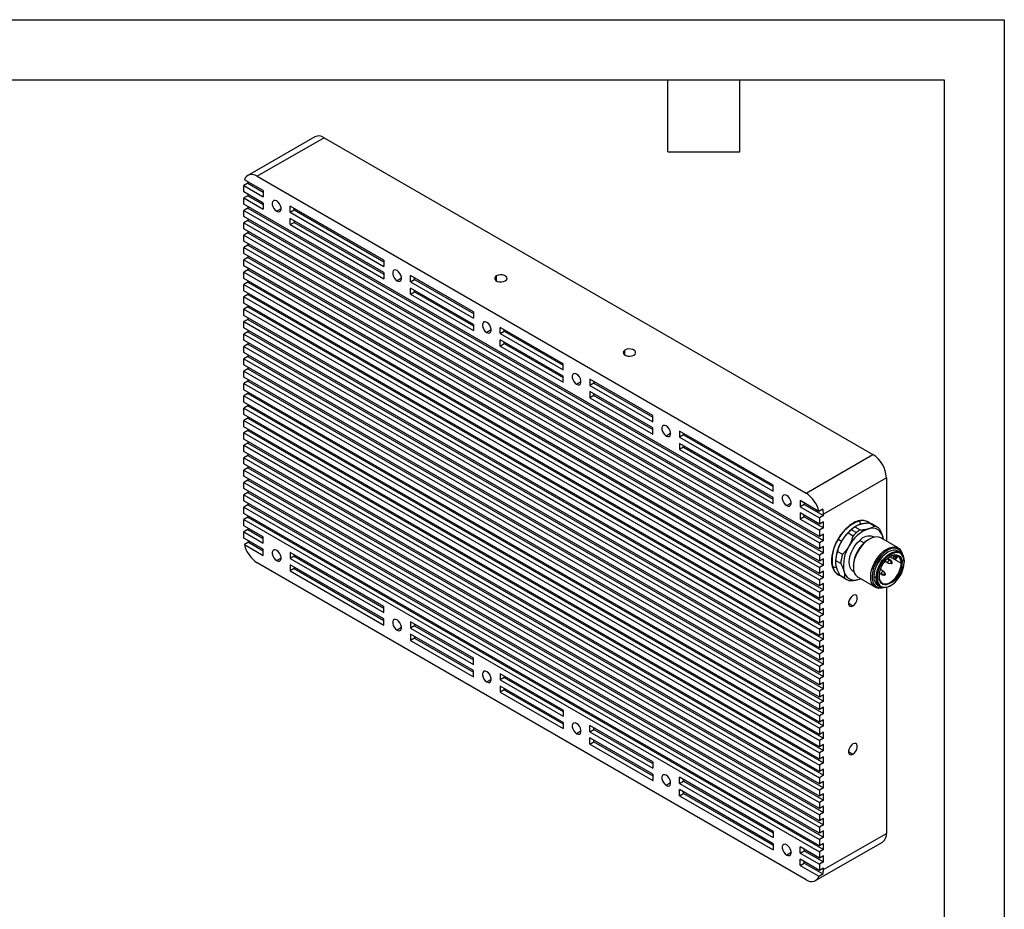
# Model space of a CAD drawing. Header units: millimetres. Extents: x 0 to 699, y 0 to 540.
# Tile 5 of 5: x 438 to 699, y 305 to 540. Entities that reach past the tile are written whole.
import ezdxf

# ---------------------------------------------------------------- set-up
doc = ezdxf.new("R2010")
doc.units = ezdxf.units.MM
doc.header["$LTSCALE"] = 2.5
doc.layers.add('TEXT', color=140, linetype='Continuous', lineweight=25)

msp = doc.modelspace()

# ---------------------------------------------------------------- linework, layer by layer
at = {"color": 7, "linetype": 'Continuous'}
for p, q in [((0.01, 539.76), (698.51, 539.76)), ((698.51, 539.76), (698.51, 0.01))]:
    msp.add_line(p, q, dxfattribs=at)
for p, q in [((516.36, 508.84), (498.69, 498.63)), ((518.86, 508.59), (501.19, 498.39)), ((518.86, 508.59), (663.82, 424.91)), ((502.78, 494.61), (497.81, 497.48)), ((498.71, 496.96), (498.71, 496.55)), ((501.19, 498.39), (646.14, 414.7)), ((498.71, 496.55), (497.65, 495.94)), ((497.65, 494.3), (497.65, 495.94)), ((497.65, 495.94), (502.78, 492.98)), ((502.78, 491.34), (497.65, 494.3)), ((498.71, 496.55), (502.78, 494.2)), ((502.78, 494.61), (502.78, 492.98)), ((498.71, 493.28), (497.65, 492.67)), ((497.65, 491.04), (497.65, 492.67)), ((497.65, 492.67), (502.78, 489.71)), ((498.71, 493.69), (498.71, 493.28)), ((498.71, 493.28), (502.78, 490.94)), ((649.68, 403.27), (497.65, 491.04)), ((498.71, 490.02), (497.65, 489.4)), ((497.65, 487.77), (497.65, 489.4)), ((497.65, 489.4), (649.68, 401.64)), ((498.71, 490.43), (498.71, 490.02)), ((498.71, 490.02), (650.74, 402.25)), ((502.78, 491.34), (502.78, 489.71)), ((507.48, 489.85), (506.31, 489.18)), ((509.85, 488.9), (509.85, 490.53)), ((534.6, 476.24), (509.85, 490.53)), ((509.85, 488.9), (510.91, 489.51)), ((510.91, 489.51), (510.91, 489.92)), ((510.91, 489.51), (534.6, 475.83)), ((649.68, 400.01), (497.65, 487.77)), ((498.71, 486.75), (497.65, 486.14)), ((498.71, 487.16), (498.71, 486.75)), ((498.71, 486.75), (650.74, 398.99)), ((509.85, 488.9), (534.6, 474.61)), ((509.85, 485.63), (509.85, 487.26)), ((534.6, 472.97), (509.85, 487.26)), ((510.91, 486.65), (510.91, 486.24)), ((497.65, 486.14), (649.68, 398.37)), ((497.65, 484.51), (497.65, 486.14)), ((649.68, 396.74), (497.65, 484.51)), ((498.71, 483.89), (498.71, 483.48)), ((509.85, 485.63), (510.91, 486.24)), ((509.85, 485.63), (534.6, 471.34)), ((510.91, 486.24), (534.6, 472.57)), ((498.71, 483.48), (497.65, 482.87)), ((497.65, 481.24), (497.65, 482.87)), ((497.65, 482.87), (649.68, 395.11)), ((649.68, 393.48), (497.65, 481.24)), ((498.71, 483.48), (650.74, 395.72)), ((498.71, 480.22), (497.65, 479.61)), ((497.65, 477.97), (497.65, 479.61)), ((497.65, 479.61), (649.68, 391.84)), ((498.71, 480.63), (498.71, 480.22)), ((498.71, 480.22), (650.74, 392.45)), ((649.68, 390.21), (497.65, 477.97)), ((498.71, 476.95), (497.65, 476.34)), ((497.65, 474.71), (497.65, 476.34)), ((497.65, 476.34), (649.68, 388.58)), ((498.71, 477.36), (498.71, 476.95)), ((498.71, 476.95), (650.74, 389.19)), ((534.6, 476.24), (534.6, 474.61)), ((649.68, 386.94), (497.65, 474.71)), ((498.71, 473.69), (497.65, 473.07)), ((498.71, 474.09), (498.71, 473.69)), ((498.71, 473.69), (650.74, 385.92)), ((497.65, 471.44), (497.65, 473.07)), ((497.65, 473.07), (649.68, 385.31)), ((649.68, 383.68), (497.65, 471.44)), ((498.71, 470.83), (498.71, 470.42)), ((534.6, 472.97), (534.6, 471.34)), ((539.3, 471.48), (538.13, 470.81)), ((541.67, 470.53), (541.67, 472.16)), ((558.29, 462.57), (541.67, 472.16)), ((541.67, 470.53), (542.73, 471.14)), ((542.73, 471.14), (542.73, 471.55)), ((542.73, 471.14), (558.29, 462.16)), ((564.37, 470.77), (564.37, 472.12)), ((498.71, 470.42), (497.65, 469.81)), ((497.65, 469.81), (649.68, 382.04)), ((497.65, 468.17), (497.65, 469.81)), ((649.68, 380.41), (497.65, 468.17)), ((498.71, 470.42), (650.74, 382.66)), ((541.67, 470.53), (558.29, 460.93)), ((541.67, 467.26), (541.67, 468.89)), ((558.29, 459.3), (541.67, 468.89)), ((542.73, 467.87), (542.73, 468.28)), ((498.71, 467.15), (497.65, 466.54)), ((497.65, 466.54), (649.68, 378.78)), ((497.65, 464.91), (497.65, 466.54)), ((498.71, 467.56), (498.71, 467.15)), ((498.71, 467.15), (650.74, 379.39)), ((541.67, 467.26), (542.73, 467.87)), ((541.67, 467.26), (558.29, 457.67)), ((542.73, 467.87), (558.29, 458.89)), ((649.68, 377.14), (497.65, 464.91)), ((498.71, 463.89), (497.65, 463.28)), ((497.65, 463.28), (649.68, 375.51)), ((497.65, 461.64), (497.65, 463.28)), ((498.71, 464.3), (498.71, 463.89)), ((498.71, 463.89), (650.74, 376.12)), ((649.68, 373.88), (497.65, 461.64)), ((498.71, 460.62), (497.65, 460.01)), ((498.71, 461.03), (498.71, 460.62)), ((498.71, 460.62), (650.74, 372.86)), ((558.29, 462.57), (558.29, 460.93)), ((497.65, 458.38), (497.65, 460.01)), ((497.65, 460.01), (649.68, 372.24)), ((649.68, 370.61), (497.65, 458.38)), ((498.71, 457.76), (498.71, 457.35)), ((558.29, 459.3), (558.29, 457.67)), ((562.99, 457.81), (561.82, 457.14)), ((581.97, 448.89), (565.36, 458.48)), ((565.36, 456.85), (565.36, 458.48)), ((566.42, 457.46), (566.42, 457.87)), ((498.71, 457.35), (497.65, 456.74)), ((497.65, 455.11), (497.65, 456.74)), ((497.65, 456.74), (649.68, 368.98)), ((498.71, 457.35), (650.74, 369.59)), ((565.36, 456.85), (566.42, 457.46)), ((565.36, 456.85), (581.97, 447.26)), ((581.97, 445.63), (565.36, 455.22)), ((565.36, 453.58), (565.36, 455.22)), ((566.42, 457.46), (581.97, 448.48)), ((649.68, 367.35), (497.65, 455.11)), ((498.71, 454.09), (497.65, 453.48)), ((497.65, 453.48), (649.68, 365.71)), ((497.65, 451.84), (497.65, 453.48)), ((498.71, 454.5), (498.71, 454.09)), ((498.71, 454.09), (650.74, 366.32)), ((565.36, 453.58), (566.42, 454.2)), ((565.36, 453.58), (581.97, 443.99)), ((566.42, 454.2), (566.42, 454.61)), ((566.42, 454.2), (581.97, 445.22)), ((649.68, 364.08), (497.65, 451.84)), ((498.71, 450.82), (497.65, 450.21)), ((497.65, 448.58), (497.65, 450.21)), ((497.65, 450.21), (649.68, 362.45)), ((498.71, 451.23), (498.71, 450.82)), ((498.71, 450.82), (650.74, 363.06)), ((598.31, 451.18), (598.31, 452.52)), ((649.68, 360.81), (497.65, 448.58)), ((498.71, 447.56), (497.65, 446.94)), ((498.71, 447.96), (498.71, 447.56)), ((498.71, 447.56), (650.74, 359.79)), ((581.97, 447.26), (581.97, 448.89)), ((497.65, 446.94), (649.68, 359.18)), ((497.65, 445.31), (497.65, 446.94)), ((649.68, 357.55), (497.65, 445.31)), ((581.97, 443.99), (581.97, 445.63)), ((605.66, 435.22), (589.04, 444.81)), ((589.04, 444.81), (589.04, 443.18)), ((498.71, 444.29), (497.65, 443.68)), ((497.65, 442.04), (497.65, 443.68)), ((497.65, 443.68), (649.68, 355.91)), ((498.71, 444.7), (498.71, 444.29)), ((498.71, 444.29), (650.74, 356.53)), ((586.68, 444.14), (585.51, 443.46)), ((590.11, 443.79), (589.04, 443.18)), ((589.04, 443.18), (605.66, 433.58)), ((590.11, 444.2), (590.11, 443.79)), ((590.11, 443.79), (605.66, 434.81)), ((649.68, 354.28), (497.65, 442.04)), ((498.71, 441.02), (497.65, 440.41)), ((497.65, 440.41), (649.68, 352.65)), ((497.65, 438.78), (497.65, 440.41)), ((498.71, 441.43), (498.71, 441.02)), ((498.71, 441.02), (650.74, 353.26)), ((605.66, 431.95), (589.04, 441.54)), ((589.04, 441.54), (589.04, 439.91)), ((590.11, 440.52), (589.04, 439.91)), ((589.04, 439.91), (605.66, 430.32)), ((590.11, 440.52), (590.11, 440.93)), ((590.11, 440.52), (605.66, 431.54)), ((649.68, 351.01), (497.65, 438.78)), ((498.71, 437.76), (497.65, 437.15)), ((497.65, 435.51), (497.65, 437.15)), ((497.65, 437.15), (649.68, 349.38)), ((498.71, 438.17), (498.71, 437.76)), ((498.71, 437.76), (650.74, 349.99)), ((649.68, 347.75), (497.65, 435.51)), ((498.71, 434.49), (497.65, 433.88)), ((498.71, 434.9), (498.71, 434.49)), ((498.71, 434.49), (650.74, 346.73)), ((605.66, 433.58), (605.66, 435.22)), ((497.65, 433.88), (649.68, 346.12)), ((497.65, 432.25), (497.65, 433.88)), ((649.68, 344.48), (497.65, 432.25)), ((605.66, 430.32), (605.66, 431.95)), ((498.71, 431.23), (497.65, 430.61)), ((497.65, 428.98), (497.65, 430.61)), ((497.65, 430.61), (649.68, 342.85)), ((498.71, 431.63), (498.71, 431.23)), ((498.71, 431.23), (650.74, 343.46)), ((610.36, 430.46), (609.2, 429.79)), ((637.48, 416.85), (612.73, 431.13)), ((612.73, 431.13), (612.73, 429.5)), ((613.79, 430.11), (612.73, 429.5)), ((612.73, 429.5), (637.48, 415.21)), ((613.79, 430.52), (613.79, 430.11)), ((613.79, 430.11), (637.48, 416.44)), ((649.68, 341.22), (497.65, 428.98)), ((498.71, 427.96), (497.65, 427.35)), ((497.65, 427.35), (649.68, 339.58)), ((497.65, 425.71), (497.65, 427.35)), ((498.71, 428.37), (498.71, 427.96)), ((498.71, 427.96), (650.74, 340.2)), ((637.48, 413.58), (612.73, 427.87)), ((612.73, 427.87), (612.73, 426.24)), ((613.79, 426.85), (612.73, 426.24)), ((613.79, 426.85), (613.79, 427.26)), ((613.79, 426.85), (637.48, 413.17)), ((649.68, 337.95), (497.65, 425.71)), ((498.71, 424.69), (497.65, 424.08)), ((497.65, 424.08), (649.68, 336.32)), ((497.65, 422.45), (497.65, 424.08)), ((498.71, 425.1), (498.71, 424.69)), ((498.71, 424.69), (650.74, 336.93)), ((612.73, 426.24), (637.48, 411.95)), ((646.14, 414.7), (663.82, 424.91)), ((649.68, 334.68), (497.65, 422.45)), ((498.71, 421.43), (497.65, 420.81)), ((498.71, 421.84), (498.71, 421.43)), ((498.71, 421.43), (650.74, 333.66)), ((497.65, 420.81), (649.68, 333.05)), ((497.65, 419.18), (497.65, 420.81)), ((649.68, 331.42), (497.65, 419.18)), ((667.36, 418.79), (650.74, 409.19)), ((667.36, 418.79), (667.36, 402.04)), ((498.71, 418.16), (497.65, 417.55)), ((497.65, 415.92), (497.65, 417.55)), ((497.65, 417.55), (649.68, 329.78)), ((498.71, 418.57), (498.71, 418.16)), ((498.71, 418.16), (650.74, 330.4)), ((637.48, 415.21), (637.48, 416.85)), ((649.68, 328.15), (497.65, 415.92)), ((498.71, 414.89), (497.65, 414.28)), ((497.65, 414.28), (649.68, 326.52)), ((497.65, 412.65), (497.65, 414.28)), ((498.71, 415.3), (498.71, 414.89)), ((498.71, 414.89), (650.74, 327.13)), ((637.48, 411.95), (637.48, 413.58)), ((649.68, 324.89), (497.65, 412.65)), ((498.71, 411.63), (497.65, 411.02)), ((497.65, 409.38), (497.65, 411.02)), ((497.65, 411.02), (649.68, 323.25)), ((498.71, 412.04), (498.71, 411.63)), ((498.71, 411.63), (650.74, 323.86)), ((642.18, 412.09), (641.02, 411.42)), ((649.52, 409.9), (644.55, 412.77)), ((644.55, 412.77), (644.55, 411.13)), ((645.61, 411.74), (644.55, 411.13)), ((644.55, 411.13), (649.68, 408.17)), ((645.61, 412.15), (645.61, 411.74)), ((645.61, 411.74), (650.74, 408.79)), ((649.68, 321.62), (497.65, 409.38)), ((498.71, 408.36), (497.65, 407.75)), ((498.71, 408.77), (498.71, 408.36)), ((498.71, 408.36), (650.74, 320.6)), ((649.68, 406.54), (644.55, 409.5)), ((644.55, 409.5), (644.55, 407.87)), ((645.61, 408.48), (644.55, 407.87)), ((645.61, 408.48), (645.61, 408.89)), ((645.61, 408.48), (650.74, 405.52)), ((650.58, 410.51), (649.52, 409.9)), ((650.74, 408.79), (649.68, 408.17)), ((650.74, 408.79), (650.74, 409.19)), ((497.65, 406.12), (497.65, 407.75)), ((497.65, 407.75), (649.68, 319.99)), ((502.78, 403.16), (497.65, 406.12)), ((644.55, 407.87), (649.68, 404.91)), ((649.68, 408.17), (649.68, 406.54)), ((650.74, 407.15), (649.68, 406.54)), ((650.74, 405.52), (650.74, 407.15)), ((659.05, 405.8), (660.39, 405.02)), ((659.42, 406.04), (659.22, 405.93)), ((662.61, 407.08), (662.52, 407.14)), ((664.2, 406.04), (662.85, 406.82)), ((664.92, 405.75), (663.58, 406.53)), ((498.71, 405.1), (497.65, 404.48)), ((497.65, 402.85), (497.65, 404.48)), ((497.65, 404.48), (502.78, 401.52)), ((498.71, 405.5), (498.71, 405.1)), ((498.71, 405.1), (502.78, 402.75)), ((502.78, 401.52), (502.78, 403.16)), ((650.74, 405.52), (649.68, 404.91)), ((649.68, 404.91), (649.68, 403.27)), ((650.74, 403.89), (649.68, 403.27)), ((650.74, 402.25), (650.74, 403.89)), ((658.56, 403.4), (657.22, 404.17)), ((658.11, 405.06), (659.46, 404.29)), ((664.11, 403.1), (663.93, 403.21)), ((666.53, 402.52), (666.4, 403.16)), ((666.4, 403.16), (666.52, 402.52)), ((502.78, 399.89), (497.65, 402.85)), ((498.87, 401.74), (497.81, 401.12)), ((497.81, 401.12), (502.78, 398.26)), ((498.87, 401.74), (502.78, 399.48)), ((650.74, 402.25), (649.68, 401.64)), ((649.68, 401.64), (649.68, 400.01)), ((650.74, 400.62), (649.68, 400.01)), ((650.74, 398.99), (650.74, 400.62)), ((660.31, 402.24), (661.47, 401.57)), ((662.87, 402.6), (662.69, 402.49)), ((670.46, 400.25), (665.87, 402.9)), ((502.78, 398.26), (502.78, 399.89)), ((509.85, 399.08), (509.85, 397.44)), ((534.6, 384.79), (509.85, 399.08)), ((510.91, 398.05), (509.85, 397.44)), ((510.91, 398.46), (510.91, 398.05)), ((510.91, 398.05), (534.6, 384.38)), ((650.74, 398.99), (649.68, 398.37)), ((649.68, 398.37), (649.68, 396.74)), ((654.44, 399.35), (655.78, 398.58)), ((668.35, 397.92), (671.28, 396.23)), ((668.36, 397.93), (669.4, 397.34)), ((669.05, 398.23), (669.4, 398.03)), ((669.4, 398.03), (669.57, 398.32)), ((670.03, 398.28), (669.76, 397.82)), ((670.06, 397.65), (670.35, 398.16)), ((670.11, 397.62), (670.39, 398.12)), ((670.97, 399.08), (670.41, 399.41)), ((646.14, 312.64), (501.19, 396.32)), ((507.48, 397.59), (506.31, 396.91)), ((509.85, 397.44), (534.6, 383.16)), ((509.85, 395.81), (509.85, 394.18)), ((534.6, 381.52), (509.85, 395.81)), ((650.74, 397.35), (649.68, 396.74)), ((650.74, 395.72), (649.68, 395.11)), ((650.74, 395.72), (650.74, 397.35)), ((653.92, 396.74), (653.92, 396.51)), ((655.29, 396.18), (653.95, 396.96)), ((658.63, 395.46), (658.63, 395.25)), ((667.04, 396.75), (667.88, 396.27)), ((668.13, 397.11), (667.65, 397.39)), ((668.38, 397.13), (667.77, 397.49)), ((667.95, 396.25), (668.61, 396.15)), ((668.13, 397.11), (668.71, 396.57)), ((668.85, 396.56), (668.43, 397.09)), ((670.09, 397.6), (670.1, 397.62)), ((670.09, 397.59), (670.09, 397.59)), ((510.91, 394.79), (509.85, 394.18)), ((509.85, 394.18), (534.6, 379.89)), ((510.91, 395.2), (510.91, 394.79)), ((510.91, 394.79), (534.6, 381.11)), ((649.68, 395.11), (649.68, 393.48)), ((650.74, 394.09), (649.68, 393.48)), ((650.74, 392.45), (650.74, 394.09)), ((654.52, 393.28), (654.61, 393.23)), ((654.97, 393.15), (656.31, 392.38)), ((658.63, 394.03), (658.81, 393.92)), ((664.63, 392.39), (664.07, 392.72)), ((665.5, 393.56), (666.12, 393.21)), ((665.53, 393.71), (666.01, 393.43)), ((666.62, 394.07), (665.77, 394.56)), ((666.77, 393.21), (666.01, 393.43)), ((666.18, 393.18), (666.85, 393.09)), ((667.08, 393.5), (666.67, 394.03)), ((650.74, 392.45), (649.68, 391.84)), ((649.68, 391.84), (649.68, 390.21)), ((650.74, 390.82), (649.68, 390.21)), ((650.74, 389.19), (650.74, 390.82)), ((655.58, 392.67), (656.92, 391.89)), ((659.87, 392.5), (664.46, 389.85)), ((659.9, 391.91), (660.52, 392.13)), ((659.9, 391.91), (660.53, 392.12)), ((665.16, 390.32), (665.72, 389.99)), ((650.74, 389.19), (649.68, 388.58)), ((649.68, 388.58), (649.68, 386.94)), ((650.74, 387.56), (649.68, 386.94)), ((650.74, 385.92), (650.74, 387.56)), ((667.36, 389.83), (667.36, 324.88)), ((650.74, 385.92), (649.68, 385.31)), ((649.68, 385.31), (649.68, 383.68)), ((657.35, 385.66), (658.52, 384.98)), ((534.6, 383.16), (534.6, 384.79)), ((650.74, 384.29), (649.68, 383.68)), ((650.74, 382.66), (649.68, 382.04)), ((650.74, 382.66), (650.74, 384.29)), ((534.6, 379.89), (534.6, 381.52)), ((541.67, 380.71), (541.67, 379.07)), ((558.29, 371.11), (541.67, 380.71)), ((542.73, 380.09), (542.73, 379.69)), ((649.68, 382.04), (649.68, 380.41)), ((650.74, 381.02), (649.68, 380.41)), ((650.74, 379.39), (650.74, 381.02)), ((539.3, 379.22), (538.13, 378.54)), ((542.73, 379.69), (541.67, 379.07)), ((541.67, 379.07), (558.29, 369.48)), ((541.67, 377.44), (541.67, 375.81)), ((558.29, 367.85), (541.67, 377.44)), ((542.73, 379.69), (558.29, 370.71)), ((650.74, 379.39), (649.68, 378.78)), ((649.68, 378.78), (649.68, 377.14)), ((650.74, 377.76), (649.68, 377.14)), ((650.74, 376.12), (650.74, 377.76)), ((542.73, 376.42), (541.67, 375.81)), ((541.67, 375.81), (558.29, 366.21)), ((542.73, 376.83), (542.73, 376.42)), ((542.73, 376.42), (558.29, 367.44)), ((650.74, 376.12), (649.68, 375.51)), ((649.68, 375.51), (649.68, 373.88)), ((650.74, 374.49), (649.68, 373.88)), ((650.74, 372.86), (649.68, 372.24)), ((649.68, 372.24), (649.68, 370.61)), ((650.74, 372.86), (650.74, 374.49)), ((558.29, 369.48), (558.29, 371.11)), ((650.74, 371.22), (649.68, 370.61)), ((650.74, 369.59), (649.68, 368.98)), ((650.74, 369.59), (650.74, 371.22)), ((558.29, 366.21), (558.29, 367.85)), ((581.97, 357.44), (565.36, 367.03)), ((565.36, 367.03), (565.36, 365.4)), ((649.68, 368.98), (649.68, 367.35)), ((650.74, 367.96), (649.68, 367.35)), ((650.74, 366.32), (650.74, 367.96)), ((562.99, 365.54), (561.82, 364.87)), ((566.42, 366.01), (565.36, 365.4)), ((565.36, 365.4), (581.97, 355.81)), ((566.42, 366.42), (566.42, 366.01)), ((566.42, 366.01), (581.97, 357.03)), ((650.74, 366.32), (649.68, 365.71)), ((649.68, 365.71), (649.68, 364.08)), ((650.74, 364.69), (649.68, 364.08)), ((650.74, 363.06), (650.74, 364.69)), ((581.97, 354.17), (565.36, 363.77)), ((565.36, 363.77), (565.36, 362.13)), ((566.42, 362.74), (565.36, 362.13)), ((565.36, 362.13), (581.97, 352.54)), ((566.42, 363.15), (566.42, 362.74)), ((566.42, 362.74), (581.97, 353.76)), ((650.74, 363.06), (649.68, 362.45)), ((649.68, 362.45), (649.68, 360.81)), ((650.74, 361.43), (649.68, 360.81)), ((650.74, 359.79), (649.68, 359.18)), ((649.68, 359.18), (649.68, 357.55)), ((650.74, 359.79), (650.74, 361.43)), ((581.97, 357.44), (581.97, 355.81)), ((650.74, 358.16), (649.68, 357.55)), ((650.74, 356.53), (649.68, 355.91)), ((650.74, 356.53), (650.74, 358.16)), ((581.97, 354.17), (581.97, 352.54)), ((649.68, 355.91), (649.68, 354.28)), ((650.74, 354.89), (649.68, 354.28)), ((650.74, 353.26), (650.74, 354.89)), ((586.68, 351.87), (585.51, 351.19)), ((605.66, 343.76), (589.04, 353.36)), ((589.04, 351.72), (589.04, 353.36)), ((589.04, 351.72), (590.11, 352.34)), ((589.04, 351.72), (605.66, 342.13)), ((590.11, 352.34), (590.11, 352.74)), ((590.11, 352.34), (605.66, 343.36)), ((650.74, 353.26), (649.68, 352.65)), ((649.68, 352.65), (649.68, 351.01)), ((650.74, 351.63), (649.68, 351.01)), ((650.74, 349.99), (650.74, 351.63)), ((605.66, 340.5), (589.04, 350.09)), ((589.04, 348.46), (589.04, 350.09)), ((589.04, 348.46), (590.11, 349.07)), ((590.11, 349.07), (590.11, 349.48)), ((590.11, 349.07), (605.66, 340.09)), ((650.74, 349.99), (649.68, 349.38)), ((649.68, 349.38), (649.68, 347.75)), ((589.04, 348.46), (605.66, 338.86)), ((650.74, 348.36), (649.68, 347.75)), ((650.74, 346.73), (649.68, 346.12)), ((649.68, 346.12), (649.68, 344.48)), ((650.74, 346.73), (650.74, 348.36)), ((657.35, 346.46), (658.52, 345.79)), ((605.66, 343.76), (605.66, 342.13)), ((650.74, 345.09), (649.68, 344.48)), ((650.74, 343.46), (649.68, 342.85)), ((650.74, 343.46), (650.74, 345.09)), ((649.68, 342.85), (649.68, 341.22)), ((650.74, 341.83), (649.68, 341.22)), ((650.74, 340.2), (650.74, 341.83)), ((605.66, 340.5), (605.66, 338.86)), ((610.36, 338.19), (609.2, 337.52)), ((637.48, 325.39), (612.73, 339.68)), ((612.73, 338.05), (612.73, 339.68)), ((612.73, 338.05), (613.79, 338.66)), ((613.79, 338.66), (613.79, 339.07)), ((613.79, 338.66), (637.48, 324.99)), ((650.74, 340.2), (649.68, 339.58)), ((649.68, 339.58), (649.68, 337.95)), ((650.74, 338.56), (649.68, 337.95)), ((650.74, 336.93), (650.74, 338.56)), ((612.73, 338.05), (637.48, 323.76)), ((637.48, 322.13), (612.73, 336.42)), ((612.73, 334.78), (612.73, 336.42)), ((613.79, 335.4), (613.79, 335.8)), ((650.74, 336.93), (649.68, 336.32)), ((649.68, 336.32), (649.68, 334.68)), ((612.73, 334.78), (613.79, 335.4)), ((612.73, 334.78), (637.48, 320.5)), ((613.79, 335.4), (637.48, 321.72)), ((650.74, 335.3), (649.68, 334.68)), ((650.74, 333.66), (649.68, 333.05)), ((649.68, 333.05), (649.68, 331.42)), ((650.74, 333.66), (650.74, 335.3)), ((650.74, 332.03), (649.68, 331.42)), ((650.74, 330.4), (649.68, 329.78)), ((650.74, 330.4), (650.74, 332.03)), ((649.68, 329.78), (649.68, 328.15)), ((650.74, 328.76), (649.68, 328.15)), ((650.74, 327.13), (650.74, 328.76)), ((637.48, 325.39), (637.48, 323.76)), ((650.74, 327.13), (649.68, 326.52)), ((649.68, 326.52), (649.68, 324.89)), ((650.74, 325.5), (649.68, 324.89)), ((650.74, 323.86), (650.74, 325.5)), ((648.64, 312.39), (666.32, 322.59)), ((650.74, 323.86), (649.68, 323.25)), ((649.68, 323.25), (649.68, 321.62)), ((650.74, 315.29), (667.36, 324.88)), ((637.48, 322.13), (637.48, 320.5)), ((649.68, 318.35), (644.55, 321.31)), ((644.55, 319.68), (644.55, 321.31)), ((644.55, 319.68), (645.61, 320.29)), ((645.61, 320.7), (645.61, 320.29)), ((645.61, 320.29), (650.74, 317.33)), ((650.74, 322.23), (649.68, 321.62)), ((650.74, 320.6), (649.68, 319.99)), ((649.68, 319.99), (649.68, 318.35)), ((650.74, 320.6), (650.74, 322.23)), ((642.18, 319.82), (641.02, 319.15)), ((644.55, 319.68), (649.68, 316.72)), ((649.68, 315.09), (644.55, 318.05)), ((644.55, 316.41), (644.55, 318.05)), ((645.61, 317.03), (645.61, 317.43)), ((650.74, 318.97), (649.68, 318.35)), ((650.74, 317.33), (649.68, 316.72)), ((650.74, 317.33), (650.74, 318.97)), ((644.55, 316.41), (645.61, 317.03)), ((644.55, 316.41), (649.52, 313.55)), ((645.61, 317.03), (650.58, 314.16)), ((649.68, 316.72), (649.68, 315.09)), ((650.74, 315.7), (649.68, 315.09)), ((650.74, 315.29), (650.74, 315.7)), ((649.52, 313.55), (650.58, 314.16))]:
    msp.add_line(p, q)
at = {"flags": 128}
for points in [[(501.19, 498.39), (500.63, 498.66), (500.09, 498.82), (499.57, 498.87), (499.1, 498.8), (498.67, 498.63), (498.31, 498.34), (498.02, 497.95), (497.81, 497.48)], [(506.31, 491.88), (505.91, 492.02), (505.56, 491.99), (505.3, 491.78), (505.16, 491.43), (505.16, 490.96), (505.3, 490.44), (505.56, 489.93), (505.91, 489.49), (506.31, 489.18)], [(506.31, 489.18), (506.71, 489.03), (507.06, 489.06), (507.32, 489.27), (507.46, 489.63), (507.46, 490.1), (507.32, 490.62), (507.06, 491.13), (506.71, 491.56), (506.31, 491.88)], [(538.13, 473.51), (537.73, 473.66), (537.38, 473.62), (537.12, 473.42), (536.98, 473.06), (536.98, 472.59), (537.12, 472.07), (537.38, 471.56), (537.73, 471.12), (538.13, 470.81)], [(538.13, 470.81), (538.53, 470.66), (538.88, 470.69), (539.14, 470.9), (539.28, 471.26), (539.28, 471.73), (539.14, 472.25), (538.88, 472.76), (538.53, 473.19), (538.13, 473.51)], [(564.37, 472.12), (564.04, 471.85), (563.89, 471.53), (563.94, 471.2), (564.18, 470.9), (564.59, 470.66), (565.11, 470.53), (565.68, 470.5), (566.23, 470.58), (566.7, 470.77)], [(566.7, 470.77), (567.03, 471.04), (567.18, 471.36), (567.13, 471.69), (566.88, 471.99), (566.48, 472.23), (565.96, 472.37), (565.39, 472.39), (564.84, 472.31), (564.37, 472.12)], [(561.82, 459.83), (561.42, 459.98), (561.07, 459.95), (560.81, 459.74), (560.67, 459.38), (560.67, 458.91), (560.81, 458.39), (561.07, 457.88), (561.42, 457.45), (561.82, 457.14)], [(561.82, 457.14), (562.22, 456.99), (562.57, 457.02), (562.83, 457.23), (562.97, 457.59), (562.97, 458.05), (562.83, 458.57), (562.57, 459.08), (562.22, 459.52), (561.82, 459.83)], [(600.64, 451.18), (600.97, 451.45), (601.12, 451.77), (601.07, 452.1), (600.83, 452.4), (600.42, 452.63), (599.9, 452.77), (599.33, 452.8), (598.78, 452.71), (598.31, 452.52)], [(598.31, 452.52), (597.98, 452.25), (597.83, 451.93), (597.88, 451.6), (598.12, 451.3), (598.53, 451.07), (599.05, 450.93), (599.62, 450.9), (600.17, 450.99), (600.64, 451.18)], [(585.51, 446.16), (585.11, 446.31), (584.76, 446.27), (584.5, 446.07), (584.36, 445.71), (584.36, 445.24), (584.5, 444.72), (584.76, 444.21), (585.11, 443.77), (585.51, 443.46)], [(585.51, 443.46), (585.91, 443.31), (586.26, 443.34), (586.52, 443.55), (586.66, 443.91), (586.66, 444.38), (586.52, 444.9), (586.26, 445.41), (585.91, 445.84), (585.51, 446.16)], [(609.2, 432.48), (608.8, 432.63), (608.45, 432.6), (608.19, 432.39), (608.05, 432.03), (608.05, 431.56), (608.19, 431.04), (608.45, 430.54), (608.8, 430.1), (609.2, 429.79)], [(609.2, 429.79), (609.6, 429.64), (609.95, 429.67), (610.21, 429.88), (610.35, 430.24), (610.35, 430.7), (610.21, 431.22), (609.95, 431.73), (609.6, 432.17), (609.2, 432.48)], [(641.02, 414.11), (640.62, 414.26), (640.27, 414.23), (640.01, 414.02), (639.87, 413.66), (639.87, 413.19), (640.01, 412.67), (640.27, 412.17), (640.62, 411.73), (641.02, 411.42)], [(641.02, 411.42), (641.42, 411.27), (641.77, 411.3), (642.03, 411.51), (642.17, 411.87), (642.17, 412.34), (642.03, 412.86), (641.77, 413.36), (641.42, 413.8), (641.02, 414.11)], [(658.52, 406.74), (657.65, 406.17), (656.81, 405.45), (656.01, 404.62), (655.26, 403.67), (654.6, 402.65), (654.02, 401.57), (653.55, 400.46), (653.19, 399.35), (652.96, 398.25), (652.87, 397.2), (652.9, 396.22), (653.06, 395.33), (653.36, 394.56), (653.77, 393.92), (654.29, 393.43), (654.52, 393.28)], [(665.87, 402.9), (665.6, 403.03), (664.99, 403.17), (664.32, 403.14), (663.61, 402.95), (662.87, 402.6), (662.13, 402.1), (661.42, 401.47), (660.75, 400.72), (660.14, 399.88), (659.62, 398.97), (659.19, 398.03), (658.88, 397.07), (658.69, 396.14), (658.63, 395.25), (658.69, 394.44), (658.88, 393.72), (659.19, 393.13), (659.62, 392.67), (659.87, 392.5)], [(658.63, 394.03), (658.47, 394.13), (658.06, 394.54), (657.76, 395.09), (657.58, 395.76), (657.53, 396.52), (657.6, 397.36), (657.8, 398.24), (658.12, 399.13), (658.55, 400.01), (659.06, 400.83), (659.66, 401.59), (660.31, 402.24)], [(506.31, 399.61), (505.91, 399.76), (505.56, 399.72), (505.3, 399.52), (505.16, 399.16), (505.16, 398.69), (505.3, 398.17), (505.56, 397.66), (505.91, 397.22), (506.31, 396.91)], [(506.31, 396.91), (506.71, 396.76), (507.06, 396.79), (507.32, 397), (507.46, 397.36), (507.46, 397.83), (507.32, 398.35), (507.06, 398.86), (506.71, 399.29), (506.31, 399.61)], [(666.58, 389.75), (666.01, 389.61), (665.34, 389.58), (664.73, 389.72), (664.21, 390.02), (663.79, 390.48), (663.47, 391.07), (663.28, 391.79), (663.22, 392.6), (663.28, 393.49), (663.47, 394.42), (663.79, 395.38), (664.21, 396.32), (664.73, 397.23), (665.34, 398.07), (666.01, 398.82), (666.72, 399.45), (667.46, 399.95), (668.2, 400.3), (668.91, 400.49), (669.58, 400.52), (670.19, 400.38), (670.71, 400.07), (671.13, 399.62), (671.45, 399.03), (671.61, 398.46)], [(671.51, 398.6), (671.38, 398.95), (671.03, 399.49), (670.58, 399.88), (670.03, 400.12), (669.4, 400.19), (668.72, 400.09), (668, 399.83), (667.28, 399.41), (666.56, 398.84), (665.88, 398.15), (665.25, 397.36), (664.7, 396.49), (664.25, 395.57), (663.9, 394.63), (663.68, 393.7), (663.58, 392.81), (663.61, 391.99), (663.77, 391.26), (664.06, 390.66), (664.46, 390.19), (664.97, 389.87), (665.56, 389.71), (666.21, 389.73), (666.41, 389.76)], [(670.41, 399.41), (669.84, 399.62), (669.2, 399.64), (668.51, 399.49), (667.78, 399.15), (667.06, 398.65), (666.36, 398), (665.72, 397.24), (665.16, 396.38), (664.69, 395.46), (664.35, 394.52), (664.14, 393.6), (664.07, 392.72)], [(664.63, 392.39), (664.71, 393.27), (664.92, 394.2), (665.26, 395.14), (665.72, 396.05), (666.28, 396.91), (666.93, 397.68), (667.62, 398.32), (668.35, 398.82), (669.07, 399.16), (669.77, 399.32), (670.41, 399.29), (670.97, 399.08), (671.43, 398.7), (671.78, 398.16), (671.99, 397.47), (672.06, 396.68)], [(669.4, 397.34), (669.39, 397.34), (669.3, 397.45), (669.27, 397.62), (669.31, 397.82), (669.4, 398.03)], [(669.4, 398.03), (669.44, 398), (669.49, 397.98), (669.54, 397.95), (669.59, 397.92), (669.64, 397.89), (669.69, 397.86), (669.73, 397.84), (669.76, 397.82)], [(669.58, 398.41), (670.03, 398.42), (670.55, 398.28), (670.98, 397.98), (671.3, 397.52), (671.5, 396.93), (671.56, 396.23)], [(672.06, 396.52), (671.99, 397.28), (671.79, 397.94), (671.46, 398.46), (671.01, 398.83), (670.47, 399.03), (669.85, 399.05), (669.81, 399.05)], [(670.35, 398.16), (670.32, 398.18), (670.31, 398.19)], [(665.42, 392.68), (665.48, 392.18), (665.67, 391.61), (665.97, 391.17), (666.38, 390.88), (666.88, 390.75), (667.44, 390.79), (668.04, 390.99), (668.65, 391.34), (669.25, 391.84), (669.81, 392.45), (670.31, 393.15), (670.72, 393.92), (671.03, 394.71), (671.22, 395.49), (671.28, 396.23)], [(667.95, 396.25), (667.88, 396.27), (667.81, 396.36), (667.78, 396.5), (667.81, 396.67), (667.88, 396.84), (668, 397), (668.13, 397.11)], [(668.13, 397.11), (668.27, 397.16), (668.38, 397.13), (668.43, 397.09)], [(668.61, 396.15), (668.59, 396.16), (668.55, 396.2), (668.54, 396.27), (668.55, 396.35), (668.59, 396.44), (668.64, 396.51), (668.71, 396.57)], [(668.71, 396.57), (668.77, 396.59), (668.83, 396.58), (668.85, 396.56)], [(668.79, 396.18), (668.8, 396.19), (668.83, 396.23), (668.84, 396.29), (668.83, 396.36), (668.8, 396.44), (668.76, 396.51), (668.71, 396.57)], [(669.76, 397.82), (669.71, 397.72), (669.7, 397.61), (669.71, 397.53), (669.75, 397.48), (669.82, 397.46), (669.9, 397.48), (669.98, 397.54), (670.05, 397.63)], [(670.06, 397.65), (670.08, 397.63), (670.1, 397.62), (670.11, 397.62), (670.11, 397.62)], [(666.01, 393.43), (666.04, 393.61), (666.12, 393.78), (666.23, 393.94), (666.37, 394.05), (666.5, 394.09), (666.62, 394.07), (666.67, 394.03)], [(666.18, 393.18), (666.12, 393.21), (666.04, 393.29), (666.01, 393.43)], [(666.77, 393.21), (666.78, 393.29), (666.82, 393.38), (666.88, 393.45), (666.94, 393.5), (667.01, 393.53), (667.06, 393.52), (667.08, 393.5)], [(666.77, 393.21), (666.85, 393.19), (666.93, 393.19), (667.01, 393.2), (667.07, 393.23), (667.12, 393.27), (667.15, 393.31), (667.15, 393.33)], [(666.84, 393.09), (666.82, 393.1), (666.78, 393.14), (666.77, 393.21)], [(668.42, 390.29), (668.35, 390.25), (667.62, 389.91), (666.93, 389.76), (666.28, 389.78), (665.72, 389.99), (665.26, 390.37), (664.92, 390.92), (664.71, 391.6), (664.63, 392.39)], [(664.92, 392.39), (664.99, 391.63), (665.19, 390.97), (665.52, 390.45), (665.96, 390.08), (666.5, 389.88), (667.12, 389.86), (667.79, 390.01), (668.2, 390.18)], [(667.2, 390.49), (666.95, 390.49), (666.43, 390.63), (666, 390.93), (665.68, 391.39), (665.48, 391.98), (665.41, 392.68)], [(658.52, 387.68), (658.12, 387.37), (657.77, 386.93), (657.51, 386.42), (657.37, 385.9), (657.37, 385.43), (657.51, 385.07), (657.77, 384.86), (658.12, 384.83), (658.52, 384.98)], [(658.52, 384.98), (658.92, 385.29), (659.27, 385.73), (659.53, 386.24), (659.67, 386.76), (659.67, 387.23), (659.53, 387.59), (659.27, 387.79), (658.92, 387.83), (658.52, 387.68)], [(538.13, 381.24), (537.73, 381.39), (537.38, 381.35), (537.12, 381.15), (536.98, 380.79), (536.98, 380.32), (537.12, 379.8), (537.38, 379.29), (537.73, 378.85), (538.13, 378.54)], [(538.13, 378.54), (538.53, 378.39), (538.88, 378.42), (539.14, 378.63), (539.28, 378.99), (539.28, 379.46), (539.14, 379.98), (538.88, 380.49), (538.53, 380.93), (538.13, 381.24)], [(561.82, 367.56), (561.42, 367.71), (561.07, 367.68), (560.81, 367.47), (560.67, 367.11), (560.67, 366.64), (560.81, 366.12), (561.07, 365.62), (561.42, 365.18), (561.82, 364.87)], [(561.82, 364.87), (562.22, 364.72), (562.57, 364.75), (562.83, 364.96), (562.97, 365.32), (562.97, 365.79), (562.83, 366.31), (562.57, 366.81), (562.22, 367.25), (561.82, 367.56)], [(585.51, 353.89), (585.11, 354.04), (584.76, 354), (584.5, 353.8), (584.36, 353.44), (584.36, 352.97), (584.5, 352.45), (584.76, 351.94), (585.11, 351.5), (585.51, 351.19)], [(585.51, 351.19), (585.91, 351.04), (586.26, 351.07), (586.52, 351.28), (586.66, 351.64), (586.66, 352.11), (586.52, 352.63), (586.26, 353.14), (585.91, 353.58), (585.51, 353.89)], [(658.52, 345.79), (658.92, 346.1), (659.27, 346.54), (659.53, 347.05), (659.67, 347.56), (659.67, 348.03), (659.53, 348.39), (659.27, 348.6), (658.92, 348.63), (658.52, 348.48)], [(658.52, 348.48), (658.12, 348.17), (657.77, 347.73), (657.51, 347.23), (657.37, 346.71), (657.37, 346.24), (657.51, 345.88), (657.77, 345.67), (658.12, 345.64), (658.52, 345.79)], [(609.2, 340.21), (608.8, 340.36), (608.45, 340.33), (608.19, 340.12), (608.05, 339.76), (608.05, 339.29), (608.19, 338.77), (608.45, 338.27), (608.8, 337.83), (609.2, 337.52)], [(609.2, 337.52), (609.6, 337.37), (609.95, 337.4), (610.21, 337.61), (610.35, 337.97), (610.35, 338.44), (610.21, 338.96), (609.95, 339.46), (609.6, 339.9), (609.2, 340.21)], [(641.02, 321.84), (640.62, 321.99), (640.27, 321.96), (640.01, 321.75), (639.87, 321.39), (639.87, 320.93), (640.01, 320.41), (640.27, 319.9), (640.62, 319.46), (641.02, 319.15)], [(641.02, 319.15), (641.42, 319), (641.77, 319.03), (642.03, 319.24), (642.17, 319.6), (642.17, 320.07), (642.03, 320.59), (641.77, 321.1), (641.42, 321.53), (641.02, 321.84)], [(646.14, 312.64), (646.7, 312.37), (647.24, 312.2), (647.76, 312.16), (648.24, 312.22), (648.66, 312.4), (649.02, 312.68), (649.31, 313.07), (649.52, 313.55)]]:
    msp.add_lwpolyline(points, dxfattribs=at)
for centre, radius, start, end in [((517.4, 506.55), 2.51, 54.3824, 114.3071), ((659.68, 418.44), 7.68, 2.6055, 57.3945), ((641.89, 408.13), 7.83, 13.0534, 57.0786), ((644.95, 409.15), 5.79, 0.4524, 13.6262), ((663.56, 397.88), 10.05, 110.2567, 152.8704), ((664.93, 396.77), 10.79, 121.9225, 151.1825), ((664.49, 397.91), 9.58, 124.5642, 131.6776), ((660.85, 403.57), 3.94, 65.0008, 126.3097), ((661.07, 404.17), 3.3, 62.18, 107.6081), ((662.22, 404.16), 2.73, 60.0932, 76.5153), ((663.57, 403.4), 2.71, 43.4216, 76.5677), ((665.7, 396.54), 11.41, 131.6456, 137.9771), ((665.91, 396.49), 9.42, 110.2567, 152.8704), ((667.04, 395.76), 11.41, 131.6456, 137.9771), ((665.83, 397.13), 9.58, 124.5642, 131.6776), ((662.8, 400.15), 3.25, 69.8354, 140.1615), ((663.58, 402.61), 2.87, 11.07, 108.9193), ((505.44, 402.89), 7.83, 193.0534, 237.0786), ((505.21, 403.23), 6.51, 189.1453, 193.2833), ((663.05, 397.01), 10.05, 147.1309, 189.7398), ((664.71, 396.38), 10.79, 148.8177, 178.082), ((665.44, 395.67), 9.42, 147.1309, 189.7398), ((667.32, 395.13), 8.7, 122.1706, 177.8348), ((664.4, 396.07), 10.49, 161.7425, 175.1282), ((665.74, 395.29), 10.49, 161.7425, 175.1282), ((671.72, 392.58), 7.66, 121.6005, 177.7562), ((671.88, 392.4), 6.96, 107.3272, 180.0693), ((671.36, 392.73), 5.95, 107.4618, 180.4835), ((669.49, 396.51), 1.81, 351.0559, 128.4156), ((665.73, 396.13), 5.83, 284.5452, 0.9951), ((664.48, 396.79), 7.59, 299.3696, 357.9396), ((668.66, 396.39), 0.25, 257.5263, 299.9973), ((668.66, 396.39), 0.25, 299.9973, 42.4791), ((669.61, 397.91), 0.52, 327.9395, 329.9984), ((670, 397.53), 0.112, 34.8148, 63.5854), ((671.42, 396.5), 0.307, 242.6097, 297.3903), ((672.03, 396.6), 0.0873, 290.7834, 69.2166), ((656.34, 396), 3.26, 192.1153, 238.0932), ((656.94, 395.03), 2.72, 223.4461, 239.9403), ((658.97, 394.63), 2.87, 191.07, 288.9193), ((664.1, 392.8), 0.0873, 110.7834, 249.2166), ((666.57, 392.4), 2.52, 172.7442, 235.9436), ((665.38, 392.76), 0.0869, 290.5391, 67.2547), ((666.9, 393.33), 0.25, 257.5263, 360), ((666.9, 393.33), 0.25, 360, 42.4791), ((658.28, 394.24), 2.71, 223.4216, 256.5677), ((664.78, 392.67), 0.307, 242.6097, 297.3903), ((664.98, 324.58), 2.4, 304.0564, 7.2558), ((647.05, 315.25), 3.69, 342.8999, 0.7102)]:
    msp.add_arc(centre, radius, start, end)
for points, knots in [([(660.6, 406.51), (660.54, 406.49), (660.41, 406.46), (660.24, 406.4), (660.07, 406.34), (659.91, 406.28), (659.72, 406.2), (659.5, 406.09), (659.26, 405.95), (659.12, 405.85), (659.05, 405.8)], [0, 0, 0, 0, 0.0951908, 0.1908652, 0.2871465, 0.3841553, 0.4820098, 0.6495139, 0.8220175, 1, 1, 1, 1]), ([(660.6, 406.51), (660.56, 406.68), (660.5, 406.85), (660.31, 407.13), (660.2, 407.24), (660.08, 407.31)], [0, 0, 0, 0, 0.5, 0.5, 1, 1, 1, 1]), ([(662.85, 406.82), (662.76, 406.81), (662.59, 406.8), (662.33, 406.78), (662.08, 406.76), (661.84, 406.74), (661.57, 406.7), (661.25, 406.66), (660.91, 406.59), (660.7, 406.54), (660.6, 406.51)], [0, 0, 0, 0, 0.107356, 0.212739, 0.316247, 0.417982, 0.518055, 0.680497, 0.840958, 1, 1, 1, 1]), ([(663.07, 406.74), (662.97, 406.83), (662.84, 406.96), (662.68, 407.03), (662.64, 407.05)], [0, 0, 0, 0, 0.7372, 1, 1, 1, 1]), ([(662.65, 405.33), (662.71, 405.34), (662.83, 405.38), (663.01, 405.43), (663.17, 405.49), (663.34, 405.56), (663.53, 405.64), (663.75, 405.75), (663.98, 405.89), (664.12, 405.99), (664.2, 406.04)], [0, 0, 0, 0, 0.095191, 0.190865, 0.287146, 0.384155, 0.48201, 0.649514, 0.822017, 1, 1, 1, 1]), ([(657.22, 404.17), (657.15, 404.1), (657.01, 403.97), (656.8, 403.75), (656.61, 403.54), (656.42, 403.32), (656.2, 403.05), (655.97, 402.73), (655.71, 402.36), (655.55, 402.1), (655.48, 401.97)], [0, 0, 0, 0, 0.1073561, 0.212739, 0.3162467, 0.4179823, 0.5180547, 0.6804969, 0.8409585, 1, 1, 1, 1]), ([(657.53, 400.78), (657.57, 400.86), (657.66, 401.02), (657.78, 401.26), (657.9, 401.51), (658.02, 401.76), (658.15, 402.07), (658.29, 402.46), (658.44, 402.92), (658.52, 403.24), (658.56, 403.4)], [0, 0, 0, 0, 0.095191, 0.190865, 0.287146, 0.384155, 0.48201, 0.649514, 0.822017, 1, 1, 1, 1]), ([(660.39, 405.02), (660.48, 405.03), (660.66, 405.03), (660.91, 405.05), (661.16, 405.07), (661.4, 405.1), (661.68, 405.13), (661.99, 405.18), (662.33, 405.25), (662.54, 405.3), (662.65, 405.33)], [0, 0, 0, 0, 0.1073561, 0.212739, 0.3162467, 0.4179823, 0.5180547, 0.6804969, 0.8409585, 1, 1, 1, 1]), ([(665.54, 405.27), (665.58, 405.19), (665.66, 405.03), (665.77, 404.8), (665.88, 404.57), (665.97, 404.36), (666.08, 404.1), (666.2, 403.8), (666.31, 403.47), (666.37, 403.26), (666.4, 403.16)], [0, 0, 0, 0, 0.107356, 0.212739, 0.316247, 0.417982, 0.518055, 0.680497, 0.840958, 1, 1, 1, 1]), ([(655.48, 401.97), (655.43, 401.89), (655.34, 401.73), (655.22, 401.49), (655.1, 401.24), (654.99, 400.99), (654.85, 400.68), (654.71, 400.29), (654.56, 399.83), (654.48, 399.51), (654.44, 399.35)], [0, 0, 0, 0, 0.095191, 0.190865, 0.287146, 0.384155, 0.48201, 0.649514, 0.822017, 1, 1, 1, 1]), ([(655.48, 401.97), (655.34, 402.05), (655.18, 402.14), (654.88, 402.31), (654.74, 402.39), (654.61, 402.47)], [0, 0, 0, 0, 0.5, 0.5, 1, 1, 1, 1]), ([(655.78, 398.58), (655.85, 398.65), (655.99, 398.79), (656.2, 399), (656.39, 399.22), (656.58, 399.43), (656.8, 399.7), (657.04, 400.02), (657.29, 400.39), (657.45, 400.65), (657.53, 400.78)], [0, 0, 0, 0, 0.1073561, 0.212739, 0.3162467, 0.4179823, 0.5180547, 0.6804969, 0.8409585, 1, 1, 1, 1]), ([(670.35, 398.16), (670.37, 398.14), (670.4, 398.12), (670.39, 398.12), (670.39, 398.12)], [0, 0, 0, 0, 0.636121, 1, 1, 1, 1]), ([(653.95, 396.96), (653.94, 396.91), (653.93, 396.8), (653.92, 396.64), (653.92, 396.48), (653.93, 396.31), (653.94, 396.11), (653.97, 395.86), (654.03, 395.57), (654.08, 395.36), (654.1, 395.26)], [0, 0, 0, 0, 0.107356, 0.212739, 0.316247, 0.417982, 0.518055, 0.680497, 0.840958, 1, 1, 1, 1]), ([(655.29, 396.18), (655.33, 396.1), (655.41, 395.94), (655.53, 395.71), (655.64, 395.48), (655.74, 395.25), (655.85, 394.99), (655.96, 394.7), (656.07, 394.38), (656.12, 394.18), (656.15, 394.08)], [0, 0, 0, 0, 0.109187, 0.216522, 0.322322, 0.426926, 0.530692, 0.688453, 0.844366, 1, 1, 1, 1]), ([(669.4, 397.34), (669.41, 397.33), (669.47, 397.29), (669.59, 397.28), (669.74, 397.3), (669.89, 397.37), (670.01, 397.48), (670.07, 397.56), (670.09, 397.59)], [0, 0, 0, 0, 0.0613659, 0.2531965, 0.4353134, 0.6347096, 0.873121, 1, 1, 1, 1]), ([(653.15, 395.31), (653.27, 395.24), (653.43, 395.2), (653.76, 395.18), (653.94, 395.2), (654.1, 395.26)], [0, 0, 0, 0, 0.5, 0.5, 1, 1, 1, 1]), ([(654.1, 395.26), (654.12, 395.2), (654.15, 395.07), (654.21, 394.88), (654.28, 394.69), (654.36, 394.48), (654.46, 394.23), (654.59, 393.92), (654.77, 393.54), (654.9, 393.29), (654.97, 393.15)], [0, 0, 0, 0, 0.0951907, 0.1908652, 0.2871464, 0.3841551, 0.4820096, 0.6495138, 0.8220174, 1, 1, 1, 1]), ([(654.59, 393.26), (654.76, 393.15), (654.99, 393.01), (655.25, 392.96), (655.31, 392.94)], [0, 0, 0, 0, 0.753301, 1, 1, 1, 1]), ([(656.15, 394.08), (656.17, 394.02), (656.2, 393.9), (656.24, 393.72), (656.27, 393.55), (656.3, 393.38), (656.32, 393.17), (656.34, 392.92), (656.33, 392.64), (656.32, 392.47), (656.31, 392.38)], [0, 0, 0, 0, 0.093446, 0.186768, 0.280311, 0.374413, 0.469406, 0.642745, 0.819087, 1, 1, 1, 1]), ([(657.65, 391.61), (657.74, 391.61), (657.92, 391.62), (658.18, 391.64), (658.43, 391.66), (658.68, 391.68), (658.96, 391.72), (659.26, 391.77), (659.6, 391.83), (659.8, 391.88), (659.9, 391.91)], [0, 0, 0, 0, 0.109187, 0.216522, 0.322322, 0.426926, 0.530692, 0.688453, 0.844366, 1, 1, 1, 1])]:
    msp.add_open_spline(points, degree=3, knots=knots)
at = {"layer": 'TEXT'}
for p, q in [((15.87, 523.87), (682.62, 523.87)), ((609.6, 504.82), (609.6, 523.87)), ((628.65, 504.82), (628.65, 523.87)), ((682.62, 523.87), (682.62, 15.87)), ((609.6, 504.82), (628.65, 504.82))]:
    msp.add_line(p, q, dxfattribs=at)

doc.saveas('drawing.dxf')
